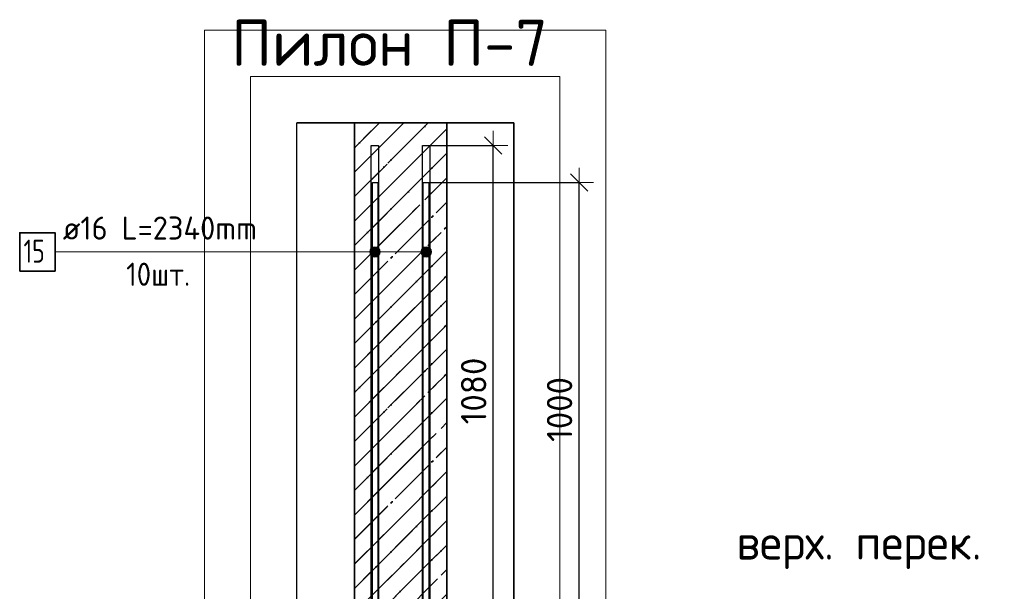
# Model space of a CAD drawing. Header units: millimetres. Extents: x -3026 to 47325, y -2839 to 55854.
# Tile 76 of 130: x 21441 to 23574, y 54616 to 55854. Entities that reach past the tile are written whole.
import ezdxf

# ---------------------------------------------------------------- set-up
doc = ezdxf.new("R2010")
doc.units = ezdxf.units.MM
doc.header["$PDMODE"] = 65
doc.linetypes.add('______11', pattern=[125, 100, -12.5, 0, -12.5])
doc.linetypes.add('______5', pattern=[275, 200, -25, 25, -25])
for name, color, linetype, lineweight in [('Standard', 7, 'Continuous', 25), ('Арм.стержн. вертикальными 1', 22, 'Continuous', 35), ('Высотная отметки_ общее', 7, 'Continuous', 13), ('Размерная линия_ общее', 7, 'Continuous', 13)]:
    doc.layers.add(name, color=color, linetype=linetype, lineweight=lineweight)
doc.layers.add('Арм.стержн. вертикальными 2', color=7, linetype='Continuous', lineweight=35, true_color=0x006e00)
doc.styles.add('ISOCPEUR', font='ISOCPEUR')
doc.dimstyles.new('DIMSTYLE_3', dxfattribs={"dimtxt": 55, "dimasz": 62.5, "dimexe": 0, "dimexo": 0, "dimgap": 27.5, "dimtad": 2, "dimdec": 0, "dimrnd": 5, "dimzin": 12, "dimdsep": 46, "dimtxsty": 'ISOCPEUR', "dimblk1": 'ALL_ML_STRICH', "dimblk2": 'ALL_ML_STRICH', "dimsah": 1, "dimcen": 0, "dimclrd": 7, "dimclre": 256, "dimclrt": 7, "dimadec": 0, "dimazin": 0, "dimtfac": 1, "dimtdec": 0, "dimtix": 1, "dimtmove": 2, "dimatfit": 3, "dimfxl": 0, "dimtzin": 0, "dimlwd": 0, "dimlwe": -3, "dimarcsym": 0})

# ---------------------------------------------------------------- blocks, each defined once
blk = doc.blocks.new('COMPLEX_ELEVATIONDIM_7')
at = {"layer": 'Высотная отметки_ общее', "color": 7, "linetype": 'Continuous', "lineweight": 13, "transparency": 33554687, "insert": (22993.4, 54664.4), "char_height": 75, "width": 598.581, "attachment_point": 7, "style": 'ISOCPEUR'}
blk.add_mtext('\\W0.97;верх. перек.', dxfattribs=at)
blk = doc.blocks.new('ALL_ML_STRICH')
at = {"color": 0, "linetype": 'ByBlock', "lineweight": -2}
for p, q in [((0, -0.5), (0, 0.5)), ((-1, 0), (0.5, 0)), ((-0.3, -0.3), (0.3, 0.3))]:
    blk.add_line(p, q, dxfattribs=at)
blk = doc.blocks.new('*D182')
at = {"layer": 'DEFPOINTS', "color": 7, "linetype": 'Continuous', "lineweight": 13, "transparency": 33554687}
for p in [(22307.9, 55581.6), (22345.9, 54501.6), (22466.7, 54501.6)]:
    blk.add_point(p, dxfattribs=at)
at = {"layer": 'Размерная линия_ общее', "color": 253, "linetype": 'Continuous', "lineweight": -2, "true_color": 0xa0a0a0, "transparency": 33554687}
for p, q in [((22327.9, 55581.6), (22466.7, 55581.6)), ((22365.9, 54501.6), (22466.7, 54501.6))]:
    blk.add_line(p, q, dxfattribs=at)
at = {"layer": 'Размерная линия_ общее', "color": 7, "linetype": 'Continuous', "lineweight": -2, "transparency": 33554687}
blk.add_line((22466.7, 54501.6), (22466.7, 55581.6), dxfattribs=at)
at = {"layer": 'Размерная линия_ общее', "color": 7, "linetype": 'Continuous', "lineweight": 13, "transparency": 33554687, "xscale": 62.5, "yscale": 62.5, "zscale": 62.5}
for p, rotation in [((22466.7, 55581.6), 90), ((22466.7, 54501.6), 270)]:
    blk.add_blockref('ALL_ML_STRICH', p, dxfattribs=dict(at, rotation=rotation))
at = {"layer": 'Размерная линия_ общее', "color": 7, "linetype": 'Continuous', "lineweight": 13, "transparency": 33554687, "insert": (22424.2, 55049.8), "char_height": 55, "width": 220, "attachment_point": 5, "rotation": 90, "style": 'ISOCPEUR'}
blk.add_mtext('\\A1;{1080}', dxfattribs=at)
blk = doc.blocks.new('*D187')
at = {"layer": 'DEFPOINTS', "color": 7, "linetype": 'Continuous', "lineweight": 13, "transparency": 33554687}
for p in [(22306.9, 55501.6), (22345.9, 54501.6), (22652.8, 54501.6)]:
    blk.add_point(p, dxfattribs=at)
at = {"layer": 'Размерная линия_ общее', "color": 253, "linetype": 'Continuous', "lineweight": -2, "true_color": 0xa0a0a0, "transparency": 33554687}
for p, q in [((22326.9, 55501.6), (22652.8, 55501.6)), ((22365.9, 54501.6), (22652.8, 54501.6))]:
    blk.add_line(p, q, dxfattribs=at)
at = {"layer": 'Размерная линия_ общее', "color": 7, "linetype": 'Continuous', "lineweight": -2, "transparency": 33554687}
blk.add_line((22652.8, 54501.6), (22652.8, 55501.6), dxfattribs=at)
at = {"layer": 'Размерная линия_ общее', "color": 7, "linetype": 'Continuous', "lineweight": 13, "transparency": 33554687, "xscale": 62.5, "yscale": 62.5, "zscale": 62.5}
for p, rotation in [((22652.8, 55501.6), 90), ((22652.8, 54501.6), 270)]:
    blk.add_blockref('ALL_ML_STRICH', p, dxfattribs=dict(at, rotation=rotation))
at = {"layer": 'Размерная линия_ общее', "color": 7, "linetype": 'Continuous', "lineweight": 13, "transparency": 33554687, "insert": (22610.3, 55009.8), "char_height": 55, "width": 220, "attachment_point": 5, "rotation": 90, "style": 'ISOCPEUR'}
blk.add_mtext('\\A1;{1000}', dxfattribs=at)

msp = doc.modelspace()

# ---------------------------------------------------------------- hatches: boundary and pattern name
at = {"layer": 'Standard', "linetype": 'Continuous', "lineweight": 35, "true_color": 0xababab, "transparency": 33554687}
h = msp.add_hatch(dxfattribs=at)
h.set_pattern_fill('__________539', color=253, scale=25, style=0, pattern_type=2)
h.set_pattern_definition([(45, (0, 0), (-53.03301, 53.03301), [100, -12.5, 0, -12.5]), (45, (-26.52, 26.52), (-53.03301, 53.03301), [200, -25, 25, -25])])
h.paths.add_polyline_path([(22165.9, 54501.6), (22365.9, 54501.6), (22365.9, 55630.8), (22165.9, 55630.8)], flags=0)
at = {"layer": 'Арм.стержн. вертикальными 2', "linetype": 'Continuous', "lineweight": 13, "transparency": 33554687}
for points in [[(22200.7, 55345.4), (22200.7, 55356.6), (22199.1, 55351)], [(22200.7, 55345.4), (22200.7, 55356.6), (22199.1, 55351)], [(22200.7, 55345.4), (22200.7, 55356.6), (22199.1, 55351)], [(22200.7, 55345.4), (22200.7, 55356.6), (22199.1, 55351)], [(22200.7, 55345.4), (22200.7, 55356.6), (22199.1, 55351)], [(22200.7, 55356.6), (22204.7, 55341.3), (22204.7, 55360.7)], [(22200.7, 55356.6), (22204.7, 55341.3), (22204.7, 55360.7)], [(22200.7, 55356.6), (22204.7, 55341.3), (22204.7, 55360.7)], [(22200.7, 55356.6), (22204.7, 55341.3), (22204.7, 55360.7)], [(22200.7, 55356.6), (22204.7, 55341.3), (22204.7, 55360.7)], [(22200.7, 55356.6), (22200.7, 55345.4), (22204.7, 55341.3)], [(22200.7, 55356.6), (22200.7, 55345.4), (22204.7, 55341.3)], [(22200.7, 55356.6), (22200.7, 55345.4), (22204.7, 55341.3)], [(22200.7, 55356.6), (22200.7, 55345.4), (22204.7, 55341.3)], [(22200.7, 55356.6), (22200.7, 55345.4), (22204.7, 55341.3)], [(22204.7, 55360.7), (22210.3, 55339.7), (22210.3, 55362.2)], [(22204.7, 55360.7), (22210.3, 55339.7), (22210.3, 55362.2)], [(22204.7, 55360.7), (22210.3, 55339.7), (22210.3, 55362.2)], [(22204.7, 55360.7), (22210.3, 55339.7), (22210.3, 55362.2)], [(22204.7, 55360.7), (22210.3, 55339.7), (22210.3, 55362.2)], [(22204.7, 55360.7), (22204.7, 55341.3), (22210.3, 55339.7)], [(22204.7, 55360.7), (22204.7, 55341.3), (22210.3, 55339.7)], [(22204.7, 55360.7), (22204.7, 55341.3), (22210.3, 55339.7)], [(22204.7, 55360.7), (22204.7, 55341.3), (22210.3, 55339.7)], [(22204.7, 55360.7), (22204.7, 55341.3), (22210.3, 55339.7)], [(22210.3, 55362.2), (22210.3, 55339.7), (22216, 55341.3)], [(22210.3, 55362.2), (22216, 55341.3), (22216, 55360.7)], [(22210.3, 55362.2), (22210.3, 55339.7), (22216, 55341.3)], [(22210.3, 55362.2), (22216, 55341.3), (22216, 55360.7)], [(22210.3, 55362.2), (22210.3, 55339.7), (22216, 55341.3)], [(22210.3, 55362.2), (22216, 55341.3), (22216, 55360.7)], [(22210.3, 55362.2), (22210.3, 55339.7), (22216, 55341.3)], [(22210.3, 55362.2), (22216, 55341.3), (22216, 55360.7)], [(22210.3, 55362.2), (22210.3, 55339.7), (22216, 55341.3)], [(22210.3, 55362.2), (22216, 55341.3), (22216, 55360.7)], [(22216, 55360.7), (22216, 55341.3), (22220, 55345.4)], [(22216, 55360.7), (22220, 55345.4), (22220, 55356.6)], [(22216, 55360.7), (22216, 55341.3), (22220, 55345.4)], [(22216, 55360.7), (22220, 55345.4), (22220, 55356.6)], [(22216, 55360.7), (22216, 55341.3), (22220, 55345.4)], [(22216, 55360.7), (22220, 55345.4), (22220, 55356.6)], [(22216, 55360.7), (22216, 55341.3), (22220, 55345.4)], [(22216, 55360.7), (22220, 55345.4), (22220, 55356.6)], [(22216, 55360.7), (22216, 55341.3), (22220, 55345.4)], [(22216, 55360.7), (22220, 55345.4), (22220, 55356.6)], [(22220, 55356.6), (22220, 55345.4), (22221.6, 55351)], [(22220, 55356.6), (22220, 55345.4), (22221.6, 55351)], [(22220, 55356.6), (22220, 55345.4), (22221.6, 55351)], [(22220, 55356.6), (22220, 55345.4), (22221.6, 55351)], [(22220, 55356.6), (22220, 55345.4), (22221.6, 55351)], [(22311.7, 55345.4), (22311.7, 55356.6), (22310.1, 55351)], [(22311.7, 55345.4), (22311.7, 55356.6), (22310.1, 55351)], [(22311.7, 55345.4), (22311.7, 55356.6), (22310.1, 55351)], [(22311.7, 55345.4), (22311.7, 55356.6), (22310.1, 55351)], [(22311.7, 55345.4), (22311.7, 55356.6), (22310.1, 55351)], [(22311.7, 55356.6), (22315.7, 55341.3), (22315.7, 55360.7)], [(22311.7, 55356.6), (22315.7, 55341.3), (22315.7, 55360.7)], [(22311.7, 55356.6), (22315.7, 55341.3), (22315.7, 55360.7)], [(22311.7, 55356.6), (22315.7, 55341.3), (22315.7, 55360.7)], [(22311.7, 55356.6), (22315.7, 55341.3), (22315.7, 55360.7)], [(22311.7, 55356.6), (22311.7, 55345.4), (22315.7, 55341.3)], [(22311.7, 55356.6), (22311.7, 55345.4), (22315.7, 55341.3)], [(22311.7, 55356.6), (22311.7, 55345.4), (22315.7, 55341.3)], [(22311.7, 55356.6), (22311.7, 55345.4), (22315.7, 55341.3)], [(22311.7, 55356.6), (22311.7, 55345.4), (22315.7, 55341.3)], [(22315.7, 55360.7), (22321.4, 55339.7), (22321.4, 55362.2)], [(22315.7, 55360.7), (22321.4, 55339.7), (22321.4, 55362.2)], [(22315.7, 55360.7), (22321.4, 55339.7), (22321.4, 55362.2)], [(22315.7, 55360.7), (22321.4, 55339.7), (22321.4, 55362.2)], [(22315.7, 55360.7), (22321.4, 55339.7), (22321.4, 55362.2)], [(22315.7, 55360.7), (22315.7, 55341.3), (22321.4, 55339.7)], [(22315.7, 55360.7), (22315.7, 55341.3), (22321.4, 55339.7)], [(22315.7, 55360.7), (22315.7, 55341.3), (22321.4, 55339.7)], [(22315.7, 55360.7), (22315.7, 55341.3), (22321.4, 55339.7)], [(22315.7, 55360.7), (22315.7, 55341.3), (22321.4, 55339.7)], [(22321.4, 55362.2), (22321.4, 55339.7), (22327, 55341.3)], [(22321.4, 55362.2), (22327, 55341.3), (22327, 55360.7)], [(22321.4, 55362.2), (22321.4, 55339.7), (22327, 55341.3)], [(22321.4, 55362.2), (22327, 55341.3), (22327, 55360.7)], [(22321.4, 55362.2), (22321.4, 55339.7), (22327, 55341.3)], [(22321.4, 55362.2), (22327, 55341.3), (22327, 55360.7)], [(22321.4, 55362.2), (22321.4, 55339.7), (22327, 55341.3)], [(22321.4, 55362.2), (22327, 55341.3), (22327, 55360.7)], [(22321.4, 55362.2), (22321.4, 55339.7), (22327, 55341.3)], [(22321.4, 55362.2), (22327, 55341.3), (22327, 55360.7)], [(22327, 55360.7), (22327, 55341.3), (22331, 55345.4)], [(22327, 55360.7), (22331, 55345.4), (22331, 55356.6)], [(22327, 55360.7), (22327, 55341.3), (22331, 55345.4)], [(22327, 55360.7), (22331, 55345.4), (22331, 55356.6)], [(22327, 55360.7), (22327, 55341.3), (22331, 55345.4)], [(22327, 55360.7), (22331, 55345.4), (22331, 55356.6)], [(22327, 55360.7), (22327, 55341.3), (22331, 55345.4)], [(22327, 55360.7), (22331, 55345.4), (22331, 55356.6)], [(22327, 55360.7), (22327, 55341.3), (22331, 55345.4)], [(22327, 55360.7), (22331, 55345.4), (22331, 55356.6)], [(22331, 55356.6), (22331, 55345.4), (22332.6, 55351)], [(22331, 55356.6), (22331, 55345.4), (22332.6, 55351)], [(22331, 55356.6), (22331, 55345.4), (22332.6, 55351)], [(22331, 55356.6), (22331, 55345.4), (22332.6, 55351)], [(22331, 55356.6), (22331, 55345.4), (22332.6, 55351)]]:
    msp.add_hatch(color=7, dxfattribs=at).paths.add_polyline_path(points)

# ---------------------------------------------------------------- linework, layer by layer
at = {"layer": 'Standard', "color": 52, "linetype": 'Continuous', "lineweight": 13, "transparency": 33554687}
for p, q in [((22040.9, 50743.4), (22040.9, 55630.8)), ((22040.9, 50743.4), (22040.9, 55630.8)), ((22040.9, 55630.8), (22510.9, 55630.8)), ((22510.9, 55630.8), (22040.9, 55630.8)), ((22510.9, 55630.8), (22510.9, 50743.4)), ((22510.9, 50743.4), (22510.9, 55630.8))]:
    msp.add_line(p, q, dxfattribs=at)
at = {"layer": 'Standard', "color": 52, "linetype": 'Continuous', "lineweight": -3, "transparency": 33554687}
for p, q in [((22040.9, 50743.4), (22040.9, 55630.8)), ((22040.9, 50743.4), (22040.9, 55630.8)), ((22040.9, 55630.8), (22510.9, 55630.8)), ((22510.9, 55630.8), (22040.9, 55630.8)), ((22510.9, 55630.8), (22510.9, 50743.4)), ((22510.9, 50743.4), (22510.9, 55630.8))]:
    msp.add_line(p, q, dxfattribs=at)
at = {"layer": 'Standard', "color": 7, "linetype": 'Continuous', "lineweight": 25, "transparency": 33554687}
msp.add_line((22415.9, 55630.8), (22115.9, 55630.8), dxfattribs=at)
msp.add_line((22415.9, 55630.8), (22115.9, 55630.8), dxfattribs=at)
at = {"layer": 'Standard', "color": 7, "linetype": 'Continuous', "lineweight": 35, "transparency": 33554687}
for p, q in [((22165.9, 55630.8), (22165.9, 54501.6)), ((22165.9, 55630.8), (22165.9, 54501.6)), ((22365.9, 54501.6), (22365.9, 55630.8)), ((22365.9, 54501.6), (22365.9, 55630.8))]:
    msp.add_line(p, q, dxfattribs=at)
at = {"layer": 'Standard', "color": 253, "linetype": '______11', "lineweight": 35, "true_color": 0xababab, "transparency": 33554687}
for p, q in [((22165.9, 55470.6), (22326, 55630.8)), ((22165.9, 55576.6), (22220, 55630.8)), ((22165.9, 55364.5), (22365.9, 55564.5)), ((22165.9, 55258.5), (22365.9, 55458.5)), ((22165.9, 55152.4), (22365.9, 55352.4)), ((22165.9, 55046.3), (22365.9, 55246.3)), ((22165.9, 54940.3), (22365.9, 55140.3)), ((22165.9, 54834.2), (22365.9, 55034.2)), ((22165.9, 54728.1), (22365.9, 54928.1)), ((22165.9, 54622.1), (22365.9, 54822.1)), ((22165.9, 54516), (22365.9, 54716))]:
    msp.add_line(p, q, dxfattribs=at)
at = {"layer": 'Standard', "color": 253, "linetype": '______5', "lineweight": 35, "true_color": 0xababab, "transparency": 33554687}
for p, q in [((22165.9, 55523.6), (22273, 55630.8)), ((22165.9, 55629.7), (22166.9, 55630.8)), ((22165.9, 55417.6), (22365.9, 55617.6)), ((22165.9, 55311.5), (22365.9, 55511.5)), ((22165.9, 55205.4), (22365.9, 55405.4)), ((22165.9, 55099.4), (22365.9, 55299.4)), ((22165.9, 54993.3), (22365.9, 55193.3)), ((22165.9, 54887.2), (22365.9, 55087.2)), ((22165.9, 54781.2), (22365.9, 54981.2)), ((22165.9, 54675.1), (22365.9, 54875.1)), ((22165.9, 54569), (22365.9, 54769)), ((22204.5, 54501.6), (22365.9, 54663))]:
    msp.add_line(p, q, dxfattribs=at)
at = {"layer": 'Standard', "color": 7, "linetype": 'Continuous', "lineweight": 13, "transparency": 33554687}
for points in [[(21840.9, 50543.4), (22710.9, 50543.4), (22710.9, 55830.8), (21840.9, 55830.8), (21840.9, 50543.4)], [(21940.9, 50643.4), (22610.9, 50643.4), (22610.9, 55730.8), (21940.9, 55730.8), (21940.9, 50643.4)]]:
    msp.add_lwpolyline(points, dxfattribs=at)
at = {"layer": 'Арм.стержн. вертикальными 1', "color": 34, "linetype": 'Continuous', "lineweight": 25, "transparency": 33554687}
for points in [[(22204.9, 51201.6), (22204.9, 55501.6), (22216.9, 55501.6), (22216.9, 51201.6), (22204.9, 51201.6)], [(22204.9, 51201.6), (22204.9, 55501.6), (22216.9, 55501.6), (22216.9, 51201.6), (22204.9, 51201.6)], [(22204.9, 51201.6), (22204.9, 55501.6), (22216.9, 55501.6), (22216.9, 51201.6), (22204.9, 51201.6)], [(22204.9, 51201.6), (22204.9, 55501.6), (22216.9, 55501.6), (22216.9, 51201.6), (22204.9, 51201.6)], [(22204.9, 51201.6), (22204.9, 55501.6), (22216.9, 55501.6), (22216.9, 51201.6), (22204.9, 51201.6)], [(22314.9, 51201.6), (22314.9, 55501.6), (22326.9, 55501.6), (22326.9, 51201.6), (22314.9, 51201.6)], [(22314.9, 51201.6), (22314.9, 55501.6), (22326.9, 55501.6), (22326.9, 51201.6), (22314.9, 51201.6)], [(22314.9, 51201.6), (22314.9, 55501.6), (22326.9, 55501.6), (22326.9, 51201.6), (22314.9, 51201.6)], [(22314.9, 51201.6), (22314.9, 55501.6), (22326.9, 55501.6), (22326.9, 51201.6), (22314.9, 51201.6)], [(22314.9, 51201.6), (22314.9, 55501.6), (22326.9, 55501.6), (22326.9, 51201.6), (22314.9, 51201.6)]]:
    msp.add_lwpolyline(points, dxfattribs=at)
at = {"layer": 'Арм.стержн. вертикальными 2', "color": 7, "linetype": 'Continuous', "lineweight": 13, "transparency": 33554687}
for p, q in [((22210.3, 55362.2), (22210.3, 55362.2)), ((22210.3, 55362.2), (22210.3, 55362.2)), ((22210.3, 55362.2), (22210.3, 55362.2)), ((22210.3, 55362.2), (22210.3, 55362.2)), ((22210.3, 55362.2), (22210.3, 55362.2)), ((22321.4, 55362.2), (22321.4, 55362.2)), ((22321.4, 55362.2), (22321.4, 55362.2)), ((22321.4, 55362.2), (22321.4, 55362.2)), ((22321.4, 55362.2), (22321.4, 55362.2)), ((22321.4, 55362.2), (22321.4, 55362.2)), ((21517.4, 55351), (22121.4, 55351)), ((22121.4, 55351), (22321.4, 55351)), ((22121.4, 55351), (22210.3, 55351)), ((22121.4, 55351), (22321.4, 55351)), ((22121.4, 55351), (22321.4, 55351)), ((22121.4, 55351), (22210.3, 55351)), ((22121.4, 55351), (22321.4, 55351)), ((22121.4, 55351), (22210.3, 55351)), ((22121.4, 55351), (22321.4, 55351)), ((22121.4, 55351), (22210.3, 55351)), ((22121.4, 55351), (22210.3, 55351)), ((22199.1, 55351), (22199.1, 55351)), ((22199.1, 55351), (22199.1, 55351)), ((22199.1, 55351), (22199.1, 55351)), ((22199.1, 55351), (22199.1, 55351)), ((22199.1, 55351), (22199.1, 55351)), ((22210.3, 55339.7), (22210.3, 55339.7)), ((22210.3, 55339.7), (22210.3, 55339.7)), ((22210.3, 55339.7), (22210.3, 55339.7)), ((22210.3, 55339.7), (22210.3, 55339.7)), ((22210.3, 55339.7), (22210.3, 55339.7)), ((22221.6, 55351), (22221.6, 55351)), ((22221.6, 55351), (22221.6, 55351)), ((22221.6, 55351), (22221.6, 55351)), ((22221.6, 55351), (22221.6, 55351)), ((22221.6, 55351), (22221.6, 55351)), ((22310.1, 55351), (22310.1, 55351)), ((22310.1, 55351), (22310.1, 55351)), ((22310.1, 55351), (22310.1, 55351)), ((22310.1, 55351), (22310.1, 55351)), ((22310.1, 55351), (22310.1, 55351)), ((22321.4, 55339.7), (22321.4, 55339.7)), ((22321.4, 55339.7), (22321.4, 55339.7)), ((22321.4, 55339.7), (22321.4, 55339.7)), ((22321.4, 55339.7), (22321.4, 55339.7)), ((22321.4, 55339.7), (22321.4, 55339.7)), ((22332.6, 55351), (22332.6, 55351)), ((22332.6, 55351), (22332.6, 55351)), ((22332.6, 55351), (22332.6, 55351)), ((22332.6, 55351), (22332.6, 55351)), ((22332.6, 55351), (22332.6, 55351))]:
    msp.add_line(p, q, dxfattribs=at)
at = {"layer": 'Арм.стержн. вертикальными 2', "color": 7, "linetype": 'Continuous', "lineweight": 25, "transparency": 33554687}
for points in [[(22218.3, 55581.6), (22218.3, 53241.6), (22202.3, 53241.6), (22202.3, 55581.6), (22218.3, 55581.6)], [(22218.3, 55581.6), (22218.3, 53241.6), (22202.3, 53241.6), (22202.3, 55581.6), (22218.3, 55581.6)], [(22218.3, 55581.6), (22218.3, 53241.6), (22202.3, 53241.6), (22202.3, 55581.6), (22218.3, 55581.6)], [(22218.3, 55581.6), (22218.3, 53241.6), (22202.3, 53241.6), (22202.3, 55581.6), (22218.3, 55581.6)], [(22218.3, 55581.6), (22218.3, 53241.6), (22202.3, 53241.6), (22202.3, 55581.6), (22218.3, 55581.6)], [(22329.4, 55581.6), (22329.4, 53241.6), (22313.4, 53241.6), (22313.4, 55581.6), (22329.4, 55581.6)], [(22329.4, 55581.6), (22329.4, 53241.6), (22313.4, 53241.6), (22313.4, 55581.6), (22329.4, 55581.6)], [(22329.4, 55581.6), (22329.4, 53241.6), (22313.4, 53241.6), (22313.4, 55581.6), (22329.4, 55581.6)], [(22329.4, 55581.6), (22329.4, 53241.6), (22313.4, 53241.6), (22313.4, 55581.6), (22329.4, 55581.6)], [(22329.4, 55581.6), (22329.4, 53241.6), (22313.4, 53241.6), (22313.4, 55581.6), (22329.4, 55581.6)]]:
    msp.add_lwpolyline(points, dxfattribs=at)
at = {"layer": 'Арм.стержн. вертикальными 2', "color": 7, "linetype": 'Continuous', "lineweight": 35, "transparency": 33554687}
msp.add_lwpolyline([(21440.7, 55309.3), (21517.4, 55309.3), (21517.4, 55392.6), (21440.7, 55392.6), (21440.7, 55309.3)], dxfattribs=at)
at = {"layer": 'Арм.стержн. вертикальными 2', "color": 7, "linetype": 'Continuous', "lineweight": 13, "transparency": 33554687}
for centre in [(22210.3, 55351), (22210.3, 55351), (22210.3, 55351), (22210.3, 55351), (22210.3, 55351), (22321.4, 55351), (22321.4, 55351), (22321.4, 55351), (22321.4, 55351), (22321.4, 55351)]:
    msp.add_circle(centre, 11.3, dxfattribs=at)

# ---------------------------------------------------------------- block references
at = {"layer": 'Высотная отметки_ общее', "color": 7, "linetype": 'Continuous', "lineweight": 13, "transparency": 33554687}
msp.add_blockref('COMPLEX_ELEVATIONDIM_7', (0, 0), dxfattribs=at)

# ---------------------------------------------------------------- texts
at = {"layer": 'Standard', "color": 7, "linetype": 'Continuous', "lineweight": 13, "transparency": 33554687, "insert": (21898.7, 55803.8), "char_height": 100, "width": 688.485, "attachment_point": 4, "style": 'ISOCPEUR'}
msp.add_mtext('\\A1;{\\fISOCPEUR|i0|b0;\\H100.000000;\\W1.000000;\\C7;Пилон П-7}\\P', dxfattribs=at)
at = {"layer": 'Арм.стержн. вертикальными 2', "color": 7, "linetype": 'Continuous', "lineweight": 25, "transparency": 33554687, "char_height": 50, "attachment_point": 7, "style": 'ISOCPEUR'}
for s, insert, width in [('\\W0.96;ø16 L=2340mm ', (21534, 55377.6), 493.775), ('\\W0.75;15', (21449, 55327.6), 78.713), ('\\W0.91;10шт. ', (21671.5, 55277.6), 217.612)]:
    msp.add_mtext(s, dxfattribs=dict(at, insert=insert, width=width))

# ---------------------------------------------------------------- dimensions: what is measured, and where the dimension line sits
at = {"layer": 'Размерная линия_ общее', "color": 7, "linetype": 'Continuous', "lineweight": 13, "transparency": 33554687}
for base, p2, picture, middle in [((22466.7, 55581.6), (22327.9, 55581.6), '*D182', (22424.2, 55049.8)), ((22652.8, 55501.6), (22326.9, 55501.6), '*D187', (22610.3, 55009.8))]:
    dim = msp.add_linear_dim(base=base, p1=(22365.9, 54501.6), p2=p2, angle=90, dimstyle='DIMSTYLE_3', override={"dimpost": '<>', "dimclrd": 7, "dimclre": 253, "dimclrt": 7, "dimlwd": 0, "dimlwe": 65533}, dxfattribs=at)
    dim.commit()
    dim.dimension.update_dxf_attribs({"geometry": picture, "text_midpoint": middle, "dimtype": 160})

doc.saveas('drawing.dxf')
